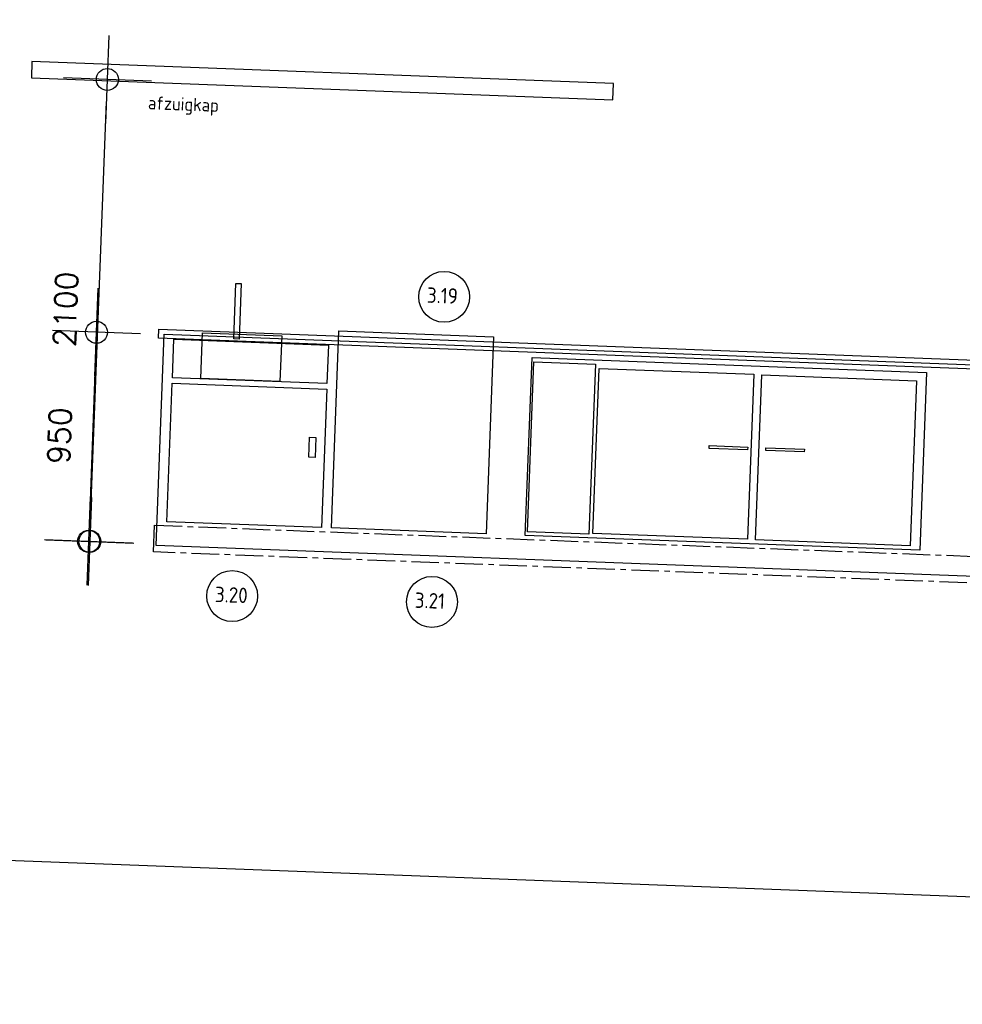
# Model space of a CAD drawing. Header units: millimetres. Extents: x 119024465 to 119292677, y 483022511 to 483148062.
# Tile 15 of 162: x 119095635 to 119099917, y 483022511 to 483026983. Entities that reach past the tile are written whole.
import ezdxf

# ---------------------------------------------------------------- set-up
doc = ezdxf.new("R2010")
doc.units = ezdxf.units.MM
doc.header["$LTSCALE"] = 100
doc.linetypes.add('CENTER', pattern=[2, 1.25, -0.25, 0.25, -0.25])
doc.layers.get('Defpoints').update_dxf_attribs({"linetype": 'CONTINUOUS'})
for name, color, linetype in [('200-2D', 1, 'CONTINUOUS'), ('2000', 7, 'CONTINUOUS'), ('204 tekst fdstp', 255, 'CONTINUOUS'), ('205', 1, 'CENTER'), ('650', 7, 'CONTINUOUS'), ('M-119--MATEN', 1, 'CONTINUOUS')]:
    doc.layers.add(name, color=color, linetype=linetype)
doc.styles.add('BURO-012', font='iso.shx', dxfattribs={"height": 1.2})
doc.styles.add('ROMANS', font='ROMANS.SHX')
doc.dimstyles.new('DIM-100', dxfattribs={"dimscale": 100, "dimtxt": 1, "dimasz": 1, "dimexe": 3, "dimexo": 3, "dimgap": 1, "dimtad": 1, "dimdec": 0, "dimrnd": 1, "dimzin": 0, "dimdsep": 46, "dimtxsty": 'ROMANS', "dimblk1": 'DOT1', "dimblk2": 'DOT1', "dimsah": 1, "dimcen": -3, "dimdle": 1, "dimse1": 1, "dimse2": 1, "dimclrd": 1, "dimclre": 1, "dimclrt": 2, "dimadec": 0, "dimazin": 0, "dimtfac": 0.75, "dimtdec": 0, "dimtix": 1, "dimtmove": 1, "dimatfit": 3, "dimldrblk": 'DOT1', "dimfxl": 1, "dimtvp": 1, "dimtolj": 1, "dimtzin": 0, "dimarcsym": 0})

# ---------------------------------------------------------------- blocks, each defined once
blk = doc.blocks.new('DOT1')
at = {"layer": 'M-119--MATEN', "linetype": 'ByBlock'}
for p, q in [((0, -2), (0, 2)), ((-2, 0), (2, 0))]:
    blk.add_line(p, q, dxfattribs=at)
blk.add_circle((0, 0), 0.5, dxfattribs=at)
blk = doc.blocks.new('*D480')
at = {"layer": '2000', "color": 1, "lineweight": -2, "transparency": 16777216}
blk.add_line((119095980.2, 483025463.4), (119095951.8, 483024714), dxfattribs=at)
at = {"layer": 'Defpoints', "color": 0, "transparency": 16777216}
for p in [(119096147.5, 483025557.2), (119095948, 483024614.1), (119096111.5, 483024607.9)]:
    blk.add_point(p, dxfattribs=at)
at = {"layer": '2000', "color": 1, "lineweight": -2, "transparency": 16777216, "xscale": 100, "yscale": 100, "zscale": 100}
for p, rotation in [((119095984, 483025563.4), 87.82789999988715), ((119095948, 483024614.1), 267.8278999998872)]:
    blk.add_blockref('DOT1', p, dxfattribs=dict(at, rotation=rotation))
at = {"layer": '2000', "color": 2, "transparency": 16777216, "insert": (119095816.1, 483025094.4), "char_height": 100, "attachment_point": 5, "rotation": 87.8279, "style": 'ROMANS'}
blk.add_mtext('\\A1;950', dxfattribs=at)
blk = doc.blocks.new('*D479')
at = {"layer": '650', "color": 1, "lineweight": -2, "transparency": 16777216}
blk.add_line((119095957.5, 483024713.3), (119096029.5, 483026611.9), dxfattribs=at)
at = {"layer": 'Defpoints', "color": 0, "transparency": 16777216}
for p in [(119096033.3, 483026711.8), (119096119.6, 483026708.6), (119096040, 483024610.1)]:
    blk.add_point(p, dxfattribs=at)
at = {"layer": '650', "color": 1, "lineweight": -2, "transparency": 16777216, "xscale": 100, "yscale": 100, "zscale": 100}
for p, rotation in [((119096033.3, 483026711.8), 87.82789999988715), ((119095953.7, 483024613.4), 267.8278999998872)]:
    blk.add_blockref('DOT1', p, dxfattribs=dict(at, rotation=rotation))
at = {"layer": '650', "color": 2, "transparency": 16777216, "insert": (119095843.6, 483025668.3), "char_height": 100, "attachment_point": 5, "rotation": 87.8279, "style": 'ROMANS'}
blk.add_mtext('\\A1;2100', dxfattribs=at)

msp = doc.modelspace()

# ---------------------------------------------------------------- linework, layer by layer
at = {"layer": '200-2D'}
for points in [[(119096254.7, 483024595.4), (119096291.1, 483025555.5), (119102369.7, 483025324.9), (119102333.3, 483024364.8)], [(119096457.5, 483025353.4), (119096465.3, 483025560.9), (119096825.4, 483025547.2), (119096817.5, 483025339.7)]]:
    msp.add_lwpolyline(points, close=True, dxfattribs=at)
at = {"layer": '2000'}
for points in [[(119096335.3, 483025531.8), (119097037.7, 483025505.1), (119097031.1, 483025330.6), (119096328.7, 483025357.2)], [(119097085.4, 483025570.1), (119097787.8, 483025543.4), (119097753.8, 483024647.9), (119097051.4, 483024674.5)], [(119097962.5, 483025448.9), (119099754.6, 483025380.9), (119099724, 483024573.2), (119097931.9, 483024641.1)], [(119098267.7, 483025399.5), (119098970.1, 483025372.9), (119098941.7, 483024623.2), (119098239.3, 483024649.8)], [(119099006.6, 483025370), (119099709, 483025343.3), (119099680.6, 483024593.6), (119098978.2, 483024620.2)], [(119096327.7, 483025332.2), (119097030.1, 483025305.5), (119097006.2, 483024676.2), (119096303.8, 483024702.9)]]:
    msp.add_lwpolyline(points, close=True, dxfattribs=at)
at = {"layer": '204 tekst fdstp'}
for centre in [(119097563.2, 483025724.5), (119096600.2, 483024365.2), (119097508, 483024338.8)]:
    msp.add_circle(centre, 115.6, dxfattribs=at)
at = {"layer": '205'}
for points in [[(119096951.8, 483025086.6), (119096980.3, 483025085.5), (119096976.9, 483024995.1), (119096948.3, 483024996.2)], [(119096248.1, 483024686.8), (119102341.1, 483024455.7), (119102336.5, 483024334.7), (119096243.5, 483024565.8)]]:
    msp.add_lwpolyline(points, close=True, dxfattribs=at)
at = {"layer": '650'}
for points in [[(119088811.4, 483031603), (119113108.1, 483030681.4), (119112798.2, 483022511), (119088501.5, 483023432.5)], [(119095688.1, 483026719.6), (119098329.7, 483026619.4), (119098332.5, 483026693.3), (119095690.9, 483026793.5)], [(119096617.5, 483025785.5), (119096641.3, 483025784.6), (119096631.7, 483025532.4), (119096607.9, 483025533.3)], [(119096267.7, 483025577.2), (119102371.1, 483025345.7), (119102369.6, 483025305.3), (119096266.1, 483025536.8)], [(119097971.4, 483025429.4), (119098250.4, 483025418.8), (119098221.1, 483024645.8), (119097942.1, 483024656.4)], [(119098767.2, 483025048.6), (119098942.4, 483025042), (119098941.9, 483025029.6), (119098766.8, 483025036.2)], [(119099024.5, 483025038.8), (119099199.7, 483025032.2), (119099199.2, 483025019.8), (119099024.1, 483025026.5)]]:
    msp.add_lwpolyline(points, close=True, dxfattribs=at)

# ---------------------------------------------------------------- texts
at = {"layer": '2000', "insert": (119096219.4, 483026636.5), "char_height": 60, "attachment_point": 1, "rotation": 357.8279, "style": 'BURO-012'}
msp.add_mtext_dynamic_manual_height_columns('afzuigkap', width=10262.99, gutter_width=6, heights=[0], dxfattribs=at)
at = {"layer": '204 tekst fdstp', "char_height": 70, "attachment_point": 1, "rotation": 357.8279, "style": 'BURO-012'}
for s, insert in [('3.19', (119097486.8, 483025767.7)), ('3.20', (119096523.7, 483024408.4)), ('3.21', (119097431.5, 483024382))]:
    msp.add_mtext_dynamic_manual_height_columns(s, width=500.617, gutter_width=6, heights=[0], dxfattribs=dict(at, insert=insert))

# ---------------------------------------------------------------- dimensions: what is measured, and where the dimension line sits
at = {"layer": '2000'}
dim = msp.add_linear_dim(base=(119095948, 483024614.1), p1=(119096147.5, 483025557.2), p2=(119096111.5, 483024607.9), angle=87.8279, dimstyle='DIM-100', dxfattribs=at)
dim.commit()
dim.dimension.update_dxf_attribs({"geometry": '*D480', "text_midpoint": (119095816.1, 483025094.4)})
at = {"layer": '650'}
dim = msp.add_linear_dim(base=(119096033.3, 483026711.8), p1=(119096040, 483024610.1), p2=(119096119.6, 483026708.6), angle=87.8279, dimstyle='DIM-100', dxfattribs=at)
dim.commit()
dim.dimension.update_dxf_attribs({"geometry": '*D479', "text_midpoint": (119095843.6, 483025668.3)})

doc.saveas('drawing.dxf')
